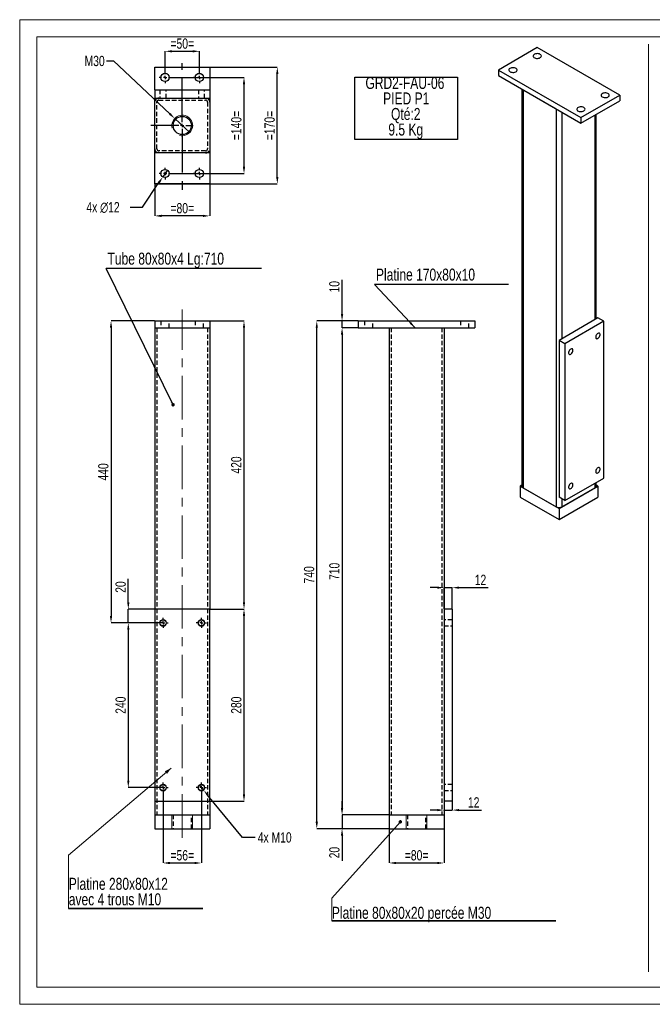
# Model space of a CAD drawing. Header units: millimetres. Extents: x 5 to 415, y 5 to 292.
# Tile 1 of 3: x 5 to 189, y 5 to 292. Entities that reach past the tile are written whole.
import ezdxf

# ---------------------------------------------------------------- set-up
doc = ezdxf.new("R2010")
doc.units = ezdxf.units.MM
doc.header["$PDSIZE"] = -1
doc.linetypes.add('CENTERX2', pattern=[20.32, 12.7, -2.54, 2.54, -2.54])
doc.linetypes.add('HIDDEN', pattern=[1.905, 1.27, -0.635])
for name, color, linetype in [('COTES', 1, 'Continuous'), ('NOTES', 6, 'Continuous'), ('TRAIT-FINS', 9, 'Continuous'), ('TRAIT-MIXTES', 3, 'CENTERX2'), ('TRAIT-TIRET', 2, 'HIDDEN')]:
    doc.layers.add(name, color=color, linetype=linetype)
doc.layers.add('TRAIT-FORT', color=4, linetype='Continuous', lineweight=25)
doc.styles.add('SLDTEXTSTYLE0', font='TXT', dxfattribs={"width": 0.75})
doc.dimstyles.new('SLDDIMSTYLE0', dxfattribs={"dimtxt": 3, "dimasz": 2, "dimexe": 0, "dimexo": 0.0625, "dimgap": 0.75, "dimtad": 0, "dimtih": 1, "dimtoh": 1, "dimlfac": 5, "dimrnd": 1e-09, "dimzin": 12, "dimdsep": 46, "dimtxsty": 'SLDTEXTSTYLE0', "dimblk1": 'NONE', "dimsah": 1, "dimcen": 0, "dimadec": 0, "dimazin": 3, "dimtfac": 1, "dimtmove": 0, "dimatfit": 3, "dimldrblk": 'NONE', "dimfxl": 1, "dimfrac": 2, "dimtolj": 1, "dimtzin": 12, "dimarcsym": 0})
doc.dimstyles.new('SLDDIMSTYLE1', dxfattribs={"dimtxt": 3, "dimasz": 2, "dimexe": 0, "dimexo": 0.0625, "dimgap": 0.75, "dimtad": 1, "dimlfac": 5, "dimrnd": 1e-09, "dimzin": 12, "dimdsep": 46, "dimtxsty": 'SLDTEXTSTYLE0', "dimsah": 1, "dimcen": 0.09, "dimadec": 0, "dimazin": 3, "dimtfac": 1, "dimtofl": 0, "dimtmove": 0, "dimatfit": 3, "dimfxl": 1, "dimfrac": 2, "dimtolj": 1, "dimtzin": 12, "dimarcsym": 0})
doc.dimstyles.new('SLDDIMSTYLE2', dxfattribs={"dimtxt": 3, "dimasz": 2, "dimexe": 0, "dimexo": 0.0625, "dimgap": 0.75, "dimtad": 1, "dimlfac": 5, "dimrnd": 1e-09, "dimzin": 12, "dimdsep": 46, "dimtxsty": 'SLDTEXTSTYLE0', "dimsah": 1, "dimcen": 0.09, "dimadec": 0, "dimazin": 3, "dimtfac": 1, "dimtmove": 0, "dimatfit": 0, "dimfxl": 1, "dimfrac": 2, "dimtolj": 1, "dimtzin": 12, "dimarcsym": 0})
doc.dimstyles.new('SLDDIMSTYLE3', dxfattribs={"dimtxt": 0.18, "dimasz": 1, "dimexe": 0, "dimexo": 0.0625, "dimgap": 0, "dimtad": 0, "dimtih": 1, "dimtoh": 1, "dimdec": 0, "dimrnd": 1e-09, "dimzin": 0, "dimdsep": 46, "dimtxsty": 'Standard', "dimblk1": 'DOT', "dimblk2": 'DOT', "dimsah": 1, "dimcen": 0.09, "dimadec": 0, "dimazin": 0, "dimtfac": 1, "dimtdec": 0, "dimtofl": 0, "dimtmove": 0, "dimatfit": 3, "dimldrblk": 'DOT', "dimfxl": 1, "dimfrac": 2, "dimtolj": 1, "dimtzin": 0, "dimarcsym": 0})
doc.dimstyles.new('SLDDIMSTYLE4', dxfattribs={"dimtxt": 3, "dimasz": 2, "dimexe": 0, "dimexo": 0.0625, "dimgap": 0.75, "dimtad": 0, "dimtih": 1, "dimtoh": 1, "dimlfac": 5, "dimrnd": 1e-09, "dimzin": 12, "dimdsep": 46, "dimtxsty": 'SLDTEXTSTYLE0', "dimblk1": 'NONE', "dimsah": 1, "dimcen": 0, "dimadec": 0, "dimazin": 3, "dimtfac": 1, "dimtmove": 0, "dimatfit": 3, "dimldrblk": 'NONE', "dimfxl": 1, "dimfrac": 2, "dimtolj": 1, "dimtzin": 12, "dimarcsym": 0})
doc.dimstyles.new('SLDDIMSTYLE5', dxfattribs={"dimtxt": 3, "dimasz": 2, "dimexe": 0, "dimexo": 0.0625, "dimgap": 0.75, "dimtad": 0, "dimtih": 1, "dimtoh": 1, "dimlfac": 5, "dimrnd": 1e-09, "dimzin": 12, "dimdsep": 46, "dimtxsty": 'SLDTEXTSTYLE0', "dimblk1": 'NONE', "dimsah": 1, "dimcen": 0, "dimadec": 0, "dimazin": 3, "dimtfac": 1, "dimtmove": 0, "dimatfit": 3, "dimldrblk": 'NONE', "dimfxl": 1, "dimfrac": 2, "dimtolj": 1, "dimtzin": 12, "dimarcsym": 0})
doc.dimstyles.new('SLDDIMSTYLE6', dxfattribs={"dimtxt": 0.18, "dimasz": 2, "dimexe": 0, "dimexo": 0.0625, "dimgap": 0, "dimtad": 0, "dimtih": 1, "dimtoh": 1, "dimdec": 0, "dimrnd": 1e-09, "dimzin": 0, "dimdsep": 46, "dimtxsty": 'Standard', "dimsah": 1, "dimcen": 0.09, "dimadec": 0, "dimazin": 0, "dimtfac": 2, "dimtdec": 0, "dimtofl": 0, "dimtmove": 0, "dimatfit": 3, "dimfxl": 1, "dimfrac": 2, "dimtolj": 1, "dimtzin": 0, "dimarcsym": 0})

# ---------------------------------------------------------------- blocks, each defined once
blk = doc.blocks.new('_D')
at = {"layer": 'COTES', "color": 0, "lineweight": -2, "transparency": 16777216}
for p, q in [((57.34, 68.96), (58.61, 67.42)), ((69.97, 53.64), (59.88, 65.87)), ((73.64, 53.64), (69.97, 53.64))]:
    blk.add_line(p, q, dxfattribs=at)
at = {"layer": 'COTES', "color": 0, "transparency": 16777216}
blk.add_solid([(60.14, 66.09), (59.63, 65.66), (58.61, 67.42)], dxfattribs=at)
at = {"layer": 'Defpoints', "color": 0, "transparency": 16777216}
for p in [(57.34, 68.96), (58.61, 67.42)]:
    blk.add_point(p, dxfattribs=at)
at = {"layer": 'COTES', "color": 0, "transparency": 16777216, "insert": (74.39, 55.14), "char_height": 3, "attachment_point": 1, "style": 'SLDTEXTSTYLE0'}
blk.add_mtext('\\A1;4x M10', dxfattribs=at)
blk = doc.blocks.new('_None')
blk = doc.blocks.new('_D_1')
at = {"layer": 'COTES', "color": 0, "lineweight": -2, "transparency": 16777216}
for p, q in [((60.44, 204.19), (70.38, 204.19)), ((70.38, 122.19), (70.38, 202.19)), ((60.44, 120.19), (70.38, 120.19))]:
    blk.add_line(p, q, dxfattribs=at)
at = {"layer": 'COTES', "color": 0, "transparency": 16777216}
for points in [[(70.04, 202.19), (70.71, 202.19), (70.38, 204.19)], [(70.04, 122.19), (70.71, 122.19), (70.38, 120.19)]]:
    blk.add_solid(points, dxfattribs=at)
at = {"layer": 'Defpoints', "color": 0, "transparency": 16777216}
for p in [(60.38, 204.19), (70.38, 204.19), (60.38, 120.19)]:
    blk.add_point(p, dxfattribs=at)
at = {"layer": 'COTES', "color": 0, "transparency": 16777216, "insert": (66.63, 162.19), "char_height": 3, "attachment_point": 2, "rotation": 90, "style": 'SLDTEXTSTYLE0'}
blk.add_mtext('\\A1;420', dxfattribs=at)
blk = doc.blocks.new('_D_2')
at = {"layer": 'COTES', "color": 0, "lineweight": -2, "transparency": 16777216}
for p, q in [((60.44, 120.19), (70.38, 120.19)), ((70.38, 66.19), (70.38, 118.19)), ((60.44, 64.19), (70.38, 64.19))]:
    blk.add_line(p, q, dxfattribs=at)
at = {"layer": 'COTES', "color": 0, "transparency": 16777216}
for points in [[(70.04, 118.19), (70.71, 118.19), (70.38, 120.19)], [(70.04, 66.19), (70.71, 66.19), (70.38, 64.19)]]:
    blk.add_solid(points, dxfattribs=at)
at = {"layer": 'Defpoints', "color": 0, "transparency": 16777216}
for p in [(60.38, 120.19), (70.38, 120.19), (60.38, 64.19)]:
    blk.add_point(p, dxfattribs=at)
at = {"layer": 'COTES', "color": 0, "transparency": 16777216, "insert": (66.63, 92.19), "char_height": 3, "attachment_point": 2, "rotation": 90, "style": 'SLDTEXTSTYLE0'}
blk.add_mtext('\\A1;280', dxfattribs=at)
blk = doc.blocks.new('_D_3')
at = {"layer": 'COTES', "color": 0, "lineweight": -2, "transparency": 16777216}
for p, q in [((36.66, 122.19), (36.66, 129.06)), ((44.31, 120.19), (36.66, 120.19)), ((36.66, 116.19), (36.66, 120.19)), ((46.71, 116.19), (36.66, 116.19)), ((36.66, 114.19), (36.66, 112.19))]:
    blk.add_line(p, q, dxfattribs=at)
at = {"layer": 'COTES', "color": 0, "transparency": 16777216}
for points in [[(36.32, 122.19), (36.99, 122.19), (36.66, 120.19)], [(36.32, 114.19), (36.99, 114.19), (36.66, 116.19)]]:
    blk.add_solid(points, dxfattribs=at)
at = {"layer": 'Defpoints', "color": 0, "transparency": 16777216}
for p in [(36.66, 120.19), (44.38, 120.19), (46.78, 116.19)]:
    blk.add_point(p, dxfattribs=at)
at = {"layer": 'COTES', "color": 0, "transparency": 16777216, "insert": (32.91, 126.63), "char_height": 3, "attachment_point": 2, "rotation": 90, "style": 'SLDTEXTSTYLE0'}
blk.add_mtext('\\A1;20', dxfattribs=at)
blk = doc.blocks.new('_D_4')
at = {"layer": 'COTES', "color": 0, "lineweight": -2, "transparency": 16777216}
for p, q in [((46.71, 116.19), (36.66, 116.19)), ((36.66, 114.19), (36.66, 70.19)), ((46.71, 68.19), (36.66, 68.19))]:
    blk.add_line(p, q, dxfattribs=at)
at = {"layer": 'COTES', "color": 0, "transparency": 16777216}
for points in [[(36.32, 114.19), (36.99, 114.19), (36.66, 116.19)], [(36.32, 70.19), (36.99, 70.19), (36.66, 68.19)]]:
    blk.add_solid(points, dxfattribs=at)
at = {"layer": 'Defpoints', "color": 0, "transparency": 16777216}
for p in [(46.78, 116.19), (36.66, 68.19), (46.78, 68.19)]:
    blk.add_point(p, dxfattribs=at)
at = {"layer": 'COTES', "color": 0, "transparency": 16777216, "insert": (32.91, 92.19), "char_height": 3, "attachment_point": 2, "rotation": 90, "style": 'SLDTEXTSTYLE0'}
blk.add_mtext('\\A1;240', dxfattribs=at)
blk = doc.blocks.new('_D_5')
at = {"layer": 'COTES', "color": 0, "lineweight": -2, "transparency": 16777216}
for p, q in [((44.31, 204.19), (31.62, 204.19)), ((31.62, 202.19), (31.62, 118.19)), ((46.71, 116.19), (31.62, 116.19))]:
    blk.add_line(p, q, dxfattribs=at)
at = {"layer": 'COTES', "color": 0, "transparency": 16777216}
for points in [[(31.28, 202.19), (31.95, 202.19), (31.62, 204.19)], [(31.28, 118.19), (31.95, 118.19), (31.62, 116.19)]]:
    blk.add_solid(points, dxfattribs=at)
at = {"layer": 'Defpoints', "color": 0, "transparency": 16777216}
for p in [(44.38, 204.19), (31.62, 116.19), (46.78, 116.19)]:
    blk.add_point(p, dxfattribs=at)
at = {"layer": 'COTES', "color": 0, "transparency": 16777216, "insert": (27.87, 160.19), "char_height": 3, "attachment_point": 2, "rotation": 90, "style": 'SLDTEXTSTYLE0'}
blk.add_mtext('\\A1;440', dxfattribs=at)
blk = doc.blocks.new('_D_6')
at = {"layer": 'COTES', "color": 0, "lineweight": -2, "transparency": 16777216}
for p, q in [((46.78, 66.63), (46.78, 46.19)), ((57.98, 66.63), (57.98, 46.19)), ((48.78, 46.19), (55.98, 46.19))]:
    blk.add_line(p, q, dxfattribs=at)
at = {"layer": 'COTES', "color": 0, "transparency": 16777216}
for points in [[(48.78, 46.52), (48.78, 45.86), (46.78, 46.19)], [(55.98, 46.52), (55.98, 45.86), (57.98, 46.19)]]:
    blk.add_solid(points, dxfattribs=at)
at = {"layer": 'Defpoints', "color": 0, "transparency": 16777216}
for p in [(46.78, 66.69), (57.98, 66.69), (57.98, 46.19)]:
    blk.add_point(p, dxfattribs=at)
at = {"layer": 'COTES', "color": 0, "transparency": 16777216, "insert": (52.38, 49.94), "char_height": 3, "attachment_point": 2, "style": 'SLDTEXTSTYLE0'}
blk.add_mtext('\\A1;=56=', dxfattribs=at)
blk = doc.blocks.new('SW_NOTE_5')
at = {"layer": 'NOTES', "color": 0}
blk.add_line((45.26, 0), (0, 0), dxfattribs=at)
at = {"layer": 'NOTES', "color": 0, "insert": (0.4, 4.6), "char_height": 3.5, "attachment_point": 1, "style": 'SLDTEXTSTYLE0'}
blk.add_mtext('Tube 80x80x4 Lg:710', dxfattribs=at)
blk = doc.blocks.new('_Dot')
at = {"color": 0, "linetype": 'ByBlock', "lineweight": -2}
blk.add_line((-0.5, 0), (-1, 0), dxfattribs=at)
at = {"color": 0, "linetype": 'ByBlock', "const_width": 0.5}
blk.add_lwpolyline([(-0.25, 0, 1), (0.25, 0, 1)], format="xyb", close=True, dxfattribs=at)
blk = doc.blocks.new('SW_NOTE_6')
at = {"layer": 'NOTES', "color": 0}
for p, q in [((-0.03, -13.7), (-0.03, 4.42)), ((-0.03, 4.42), (29.91, 4.42)), ((29.91, 4.42), (29.91, -13.7)), ((29.91, -13.7), (-0.03, -13.7))]:
    blk.add_line(p, q, dxfattribs=at)
at = {"layer": 'NOTES', "color": 0, "char_height": 3.5, "attachment_point": 2, "style": 'SLDTEXTSTYLE0'}
for s, insert in [('GRD2-FAU-06', (14.6, 4.51)), ('PIED P1', (14.99, -0.01)), ('Qté:2', (14.85, -4.54)), ('9.5 Kg', (14.85, -9.07))]:
    blk.add_mtext(s, dxfattribs=dict(at, insert=insert))
blk = doc.blocks.new('SW_NOTE_7')
at = {"layer": 'NOTES', "color": 0}
for p, q in [((-0.06, -4.41), (39.06, -4.41)), ((39.06, -4.41), (-0.06, -4.41)), ((-0.06, -4.41), (39.06, -4.41)), ((39.06, -4.41), (-0.06, -4.41)), ((-0.06, -4.41), (39.06, -4.41)), ((39.06, -4.41), (-0.06, -4.41))]:
    blk.add_line(p, q, dxfattribs=at)
at = {"layer": 'NOTES', "color": 0, "char_height": 3.5, "attachment_point": 1, "style": 'SLDTEXTSTYLE0'}
for s, insert in [('Platine 280x80x12', (0, 4.51)), ('avec 4 trous M10', (0, -0.01))]:
    blk.add_mtext(s, dxfattribs=dict(at, insert=insert))
blk = doc.blocks.new('SW_CENTERMARKSYMBOL_0')
at = {"layer": 'TRAIT-MIXTES', "color": 0}
for p, q in [((-1, 0), (-1.5, 0)), ((0, 0), (-0.5, 0)), ((0, 1), (0, 1.5)), ((0, 0), (0, 0.5)), ((0, 0), (0, -0.5)), ((0, 0), (0.5, 0)), ((1, 0), (1.5, 0)), ((0, -1), (0, -1.5))]:
    blk.add_line(p, q, dxfattribs=at)
blk = doc.blocks.new('SW_CENTERMARKSYMBOL_1')
at = {"layer": 'TRAIT-MIXTES', "color": 0}
for p, q in [((-1, 0), (-1.5, 0)), ((0, 0), (-0.5, 0)), ((0, 1), (0, 1.5)), ((0, 0), (0, 0.5)), ((0, 0), (0, -0.5)), ((0, 0), (0.5, 0)), ((1, 0), (1.5, 0)), ((0, -1), (0, -1.5))]:
    blk.add_line(p, q, dxfattribs=at)
blk = doc.blocks.new('SW_CENTERMARKSYMBOL_2')
at = {"layer": 'TRAIT-MIXTES', "color": 0}
for p, q in [((-1, 0), (-1.5, 0)), ((0, 0), (-0.5, 0)), ((0, 1), (0, 1.5)), ((0, 0), (0, 0.5)), ((0, 0), (0, -0.5)), ((0, 0), (0.5, 0)), ((1, 0), (1.5, 0)), ((0, -1), (0, -1.5))]:
    blk.add_line(p, q, dxfattribs=at)
blk = doc.blocks.new('SW_CENTERMARKSYMBOL_3')
at = {"layer": 'TRAIT-MIXTES', "color": 0}
for p, q in [((-1, 0), (-1.5, 0)), ((0, 0), (-0.5, 0)), ((0, 1), (0, 1.5)), ((0, 0), (0, 0.5)), ((0, 0), (0, -0.5)), ((0, 0), (0.5, 0)), ((1, 0), (1.5, 0)), ((0, -1), (0, -1.5))]:
    blk.add_line(p, q, dxfattribs=at)
blk = doc.blocks.new('_D_7')
at = {"layer": 'COTES', "color": 0, "lineweight": -2, "transparency": 16777216}
for p, q in [((44.44, 278.16), (80.08, 278.16)), ((80.08, 246.16), (80.08, 276.16)), ((44.44, 244.16), (80.08, 244.16))]:
    blk.add_line(p, q, dxfattribs=at)
at = {"layer": 'COTES', "color": 0, "transparency": 16777216}
for points in [[(79.74, 276.16), (80.41, 276.16), (80.08, 278.16)], [(79.74, 246.16), (80.41, 246.16), (80.08, 244.16)]]:
    blk.add_solid(points, dxfattribs=at)
at = {"layer": 'Defpoints', "color": 0, "transparency": 16777216}
for p in [(44.38, 278.16), (80.08, 278.16), (44.38, 244.16)]:
    blk.add_point(p, dxfattribs=at)
at = {"layer": 'COTES', "color": 0, "transparency": 16777216, "insert": (76.33, 261.16), "char_height": 3, "attachment_point": 2, "rotation": 90, "style": 'SLDTEXTSTYLE0'}
blk.add_mtext('\\A1;=170=', dxfattribs=at)
blk = doc.blocks.new('_D_8')
at = {"layer": 'COTES', "color": 0, "lineweight": -2, "transparency": 16777216}
for p, q in [((47.38, 276.92), (47.38, 282.79)), ((49.38, 282.79), (55.38, 282.79)), ((57.38, 276.92), (57.38, 282.79))]:
    blk.add_line(p, q, dxfattribs=at)
at = {"layer": 'COTES', "color": 0, "transparency": 16777216}
for points in [[(49.38, 283.12), (49.38, 282.45), (47.38, 282.79)], [(55.38, 283.12), (55.38, 282.45), (57.38, 282.79)]]:
    blk.add_solid(points, dxfattribs=at)
at = {"layer": 'Defpoints', "color": 0, "transparency": 16777216}
for p in [(57.38, 282.79), (47.38, 276.86), (57.38, 276.86)]:
    blk.add_point(p, dxfattribs=at)
at = {"layer": 'COTES', "color": 0, "transparency": 16777216, "insert": (52.38, 286.54), "char_height": 3, "attachment_point": 2, "style": 'SLDTEXTSTYLE0'}
blk.add_mtext('\\A1;=50=', dxfattribs=at)
blk = doc.blocks.new('_D_9')
at = {"layer": 'COTES', "color": 0, "lineweight": -2, "transparency": 16777216}
for p, q in [((44.38, 244.1), (44.38, 234.81)), ((60.38, 244.1), (60.38, 234.81)), ((58.38, 234.81), (46.38, 234.81))]:
    blk.add_line(p, q, dxfattribs=at)
at = {"layer": 'COTES', "color": 0, "transparency": 16777216}
for points in [[(46.38, 235.15), (46.38, 234.48), (44.38, 234.81)], [(58.38, 235.15), (58.38, 234.48), (60.38, 234.81)]]:
    blk.add_solid(points, dxfattribs=at)
at = {"layer": 'Defpoints', "color": 0, "transparency": 16777216}
for p in [(44.38, 244.16), (60.38, 244.16), (44.38, 234.81)]:
    blk.add_point(p, dxfattribs=at)
at = {"layer": 'COTES', "color": 0, "transparency": 16777216, "insert": (52.38, 238.56), "char_height": 3, "attachment_point": 2, "style": 'SLDTEXTSTYLE0'}
blk.add_mtext('\\A1;=80=', dxfattribs=at)
blk = doc.blocks.new('_D_10')
at = {"layer": 'COTES', "color": 0, "lineweight": -2, "transparency": 16777216}
for p, q in [((49.14, 275.16), (70.38, 275.16)), ((70.38, 249.16), (70.38, 273.16)), ((49.14, 247.16), (70.38, 247.16))]:
    blk.add_line(p, q, dxfattribs=at)
at = {"layer": 'COTES', "color": 0, "transparency": 16777216}
for points in [[(70.04, 273.16), (70.71, 273.16), (70.38, 275.16)], [(70.04, 249.16), (70.71, 249.16), (70.38, 247.16)]]:
    blk.add_solid(points, dxfattribs=at)
at = {"layer": 'Defpoints', "color": 0, "transparency": 16777216}
for p in [(49.08, 275.16), (70.38, 275.16), (49.08, 247.16)]:
    blk.add_point(p, dxfattribs=at)
at = {"layer": 'COTES', "color": 0, "transparency": 16777216, "insert": (66.63, 261.16), "char_height": 3, "attachment_point": 2, "rotation": 90, "style": 'SLDTEXTSTYLE0'}
blk.add_mtext('\\A1;=140=', dxfattribs=at)
blk = doc.blocks.new('_D_11')
at = {"layer": 'COTES', "color": 0, "lineweight": -2, "transparency": 16777216}
for p, q in [((30.3, 279.97), (32.3, 279.97)), ((32.3, 279.97), (48.73, 264.58)), ((54.57, 259.11), (50.19, 263.21))]:
    blk.add_line(p, q, dxfattribs=at)
at = {"layer": 'COTES', "color": 0, "transparency": 16777216}
blk.add_solid([(48.96, 264.82), (48.5, 264.34), (50.19, 263.21)], dxfattribs=at)
at = {"layer": 'Defpoints', "color": 0, "transparency": 16777216}
for p in [(50.19, 263.21), (54.57, 259.11)]:
    blk.add_point(p, dxfattribs=at)
at = {"layer": 'COTES', "color": 0, "transparency": 16777216, "insert": (23.92, 281.47), "char_height": 3, "attachment_point": 1, "style": 'SLDTEXTSTYLE0'}
blk.add_mtext('\\A1;M30', dxfattribs=at)
blk = doc.blocks.new('_D_12')
at = {"layer": 'COTES', "color": 0, "lineweight": -2, "transparency": 16777216}
for p, q in [((48.05, 248.16), (46.71, 246.17)), ((40.77, 237.34), (45.59, 244.51)), ((37.19, 237.34), (40.77, 237.34))]:
    blk.add_line(p, q, dxfattribs=at)
at = {"layer": 'COTES', "color": 0, "transparency": 16777216}
blk.add_solid([(45.31, 244.69), (45.87, 244.32), (46.71, 246.17)], dxfattribs=at)
at = {"layer": 'Defpoints', "color": 0, "transparency": 16777216}
for p in [(48.05, 248.16), (46.71, 246.17)]:
    blk.add_point(p, dxfattribs=at)
at = {"layer": 'COTES', "color": 0, "transparency": 16777216, "insert": (24.44, 238.84), "char_height": 3, "attachment_point": 1, "style": 'SLDTEXTSTYLE0'}
blk.add_mtext('\\A1;4x ∅12', dxfattribs=at)
blk = doc.blocks.new('SW_CENTERMARKSYMBOL_4')
at = {"layer": 'TRAIT-MIXTES', "color": 0}
for p, q in [((-1, 0), (-1.7, 0)), ((0, 0), (-0.5, 0)), ((0, 1), (0, 1.7)), ((0, 0), (0, 0.5)), ((0, 0), (0, -0.5)), ((0, 0), (0.5, 0)), ((1, 0), (1.7, 0)), ((0, -1), (0, -1.7))]:
    blk.add_line(p, q, dxfattribs=at)
blk = doc.blocks.new('SW_CENTERMARKSYMBOL_5')
at = {"layer": 'TRAIT-MIXTES', "color": 0}
for p, q in [((-1, 0), (-1.7, 0)), ((0, 0), (-0.5, 0)), ((0, 1), (0, 1.7)), ((0, 0), (0, 0.5)), ((0, 0), (0, -0.5)), ((0, 0), (0.5, 0)), ((1, 0), (1.7, 0)), ((0, -1), (0, -1.7))]:
    blk.add_line(p, q, dxfattribs=at)
blk = doc.blocks.new('SW_CENTERMARKSYMBOL_6')
at = {"layer": 'TRAIT-MIXTES', "color": 0}
for p, q in [((-1, 0), (-1.7, 0)), ((0, 0), (-0.5, 0)), ((0, 1), (0, 1.7)), ((0, 0), (0, 0.5)), ((0, 0), (0, -0.5)), ((0, 0), (0.5, 0)), ((1, 0), (1.7, 0)), ((0, -1), (0, -1.7))]:
    blk.add_line(p, q, dxfattribs=at)
blk = doc.blocks.new('SW_CENTERMARKSYMBOL_7')
at = {"layer": 'TRAIT-MIXTES', "color": 0}
for p, q in [((-1, 0), (-1.7, 0)), ((0, 0), (-0.5, 0)), ((0, 1), (0, 1.7)), ((0, 0), (0, 0.5)), ((0, 0), (0, -0.5)), ((0, 0), (0.5, 0)), ((1, 0), (1.7, 0)), ((0, -1), (0, -1.7))]:
    blk.add_line(p, q, dxfattribs=at)
blk = doc.blocks.new('SW_CENTERMARKSYMBOL_8')
at = {"layer": 'TRAIT-MIXTES', "color": 0}
for p, q in [((0, 1), (0, 18.13)), ((-1, 0), (-9.15, 0)), ((0, 0), (-0.5, 0)), ((0, 0), (0, 0.5)), ((0, 0), (0, -0.5)), ((0, 0), (0.5, 0)), ((1, 0), (3.15, 0)), ((0, -1), (0, -19.86))]:
    blk.add_line(p, q, dxfattribs=at)
blk = doc.blocks.new('_D_32')
at = {"layer": 'COTES', "color": 0, "lineweight": -2, "transparency": 16777216}
for p, q in [((98.96, 206.19), (98.96, 216.22)), ((103.62, 204.19), (98.96, 204.19)), ((98.96, 202.19), (98.96, 204.19)), ((103.62, 202.19), (98.96, 202.19)), ((98.96, 200.19), (98.96, 198.19))]:
    blk.add_line(p, q, dxfattribs=at)
at = {"layer": 'COTES', "color": 0, "transparency": 16777216}
for points in [[(98.62, 206.19), (99.29, 206.19), (98.96, 204.19)], [(98.62, 200.19), (99.29, 200.19), (98.96, 202.19)]]:
    blk.add_solid(points, dxfattribs=at)
at = {"layer": 'Defpoints', "color": 0, "transparency": 16777216}
for p in [(98.96, 204.19), (103.68, 204.19), (103.68, 202.19)]:
    blk.add_point(p, dxfattribs=at)
at = {"layer": 'COTES', "color": 0, "transparency": 16777216, "insert": (95.21, 214.16), "char_height": 3, "attachment_point": 2, "rotation": 90, "style": 'SLDTEXTSTYLE0'}
blk.add_mtext('\\A1;10', dxfattribs=at)
blk = doc.blocks.new('_D_33')
at = {"layer": 'COTES', "color": 0, "lineweight": -2, "transparency": 16777216}
for p, q in [((103.62, 204.19), (91.59, 204.19)), ((91.59, 58.19), (91.59, 202.19)), ((112.62, 56.19), (91.59, 56.19))]:
    blk.add_line(p, q, dxfattribs=at)
at = {"layer": 'COTES', "color": 0, "transparency": 16777216}
for points in [[(91.26, 202.19), (91.92, 202.19), (91.59, 204.19)], [(91.26, 58.19), (91.92, 58.19), (91.59, 56.19)]]:
    blk.add_solid(points, dxfattribs=at)
at = {"layer": 'Defpoints', "color": 0, "transparency": 16777216}
for p in [(91.59, 204.19), (103.68, 204.19), (112.68, 56.19)]:
    blk.add_point(p, dxfattribs=at)
at = {"layer": 'COTES', "color": 0, "transparency": 16777216, "insert": (87.84, 130.19), "char_height": 3, "attachment_point": 2, "rotation": 90, "style": 'SLDTEXTSTYLE0'}
blk.add_mtext('\\A1;740', dxfattribs=at)
blk = doc.blocks.new('_D_34')
at = {"layer": 'COTES', "color": 0, "lineweight": -2, "transparency": 16777216}
for p, q in [((98.96, 62.19), (98.96, 64.19)), ((112.62, 60.19), (98.96, 60.19)), ((98.96, 60.19), (98.96, 56.19)), ((112.62, 56.19), (98.96, 56.19)), ((98.96, 54.19), (98.96, 46.78))]:
    blk.add_line(p, q, dxfattribs=at)
at = {"layer": 'COTES', "color": 0, "transparency": 16777216}
for points in [[(98.62, 62.19), (99.29, 62.19), (98.96, 60.19)], [(98.62, 54.19), (99.29, 54.19), (98.96, 56.19)]]:
    blk.add_solid(points, dxfattribs=at)
at = {"layer": 'Defpoints', "color": 0, "transparency": 16777216}
for p in [(98.96, 60.19), (112.68, 60.19), (112.68, 56.19)]:
    blk.add_point(p, dxfattribs=at)
at = {"layer": 'COTES', "color": 0, "transparency": 16777216, "insert": (95.21, 49.22), "char_height": 3, "attachment_point": 2, "rotation": 90, "style": 'SLDTEXTSTYLE0'}
blk.add_mtext('\\A1;20', dxfattribs=at)
blk = doc.blocks.new('_D_35')
at = {"layer": 'COTES', "color": 0, "lineweight": -2, "transparency": 16777216}
for p, q in [((103.62, 202.19), (98.96, 202.19)), ((98.96, 200.19), (98.96, 62.19)), ((112.62, 60.19), (98.96, 60.19))]:
    blk.add_line(p, q, dxfattribs=at)
at = {"layer": 'COTES', "color": 0, "transparency": 16777216}
for points in [[(98.62, 200.19), (99.29, 200.19), (98.96, 202.19)], [(98.62, 62.19), (99.29, 62.19), (98.96, 60.19)]]:
    blk.add_solid(points, dxfattribs=at)
at = {"layer": 'Defpoints', "color": 0, "transparency": 16777216}
for p in [(103.68, 202.19), (98.96, 60.19), (112.68, 60.19)]:
    blk.add_point(p, dxfattribs=at)
at = {"layer": 'COTES', "color": 0, "transparency": 16777216, "insert": (95.21, 131.19), "char_height": 3, "attachment_point": 2, "rotation": 90, "style": 'SLDTEXTSTYLE0'}
blk.add_mtext('\\A1;710', dxfattribs=at)
blk = doc.blocks.new('_D_36')
at = {"layer": 'COTES', "color": 0, "lineweight": -2, "transparency": 16777216}
for p, q in [((112.68, 56.13), (112.68, 46.19)), ((128.68, 56.13), (128.68, 46.19)), ((114.68, 46.19), (126.68, 46.19))]:
    blk.add_line(p, q, dxfattribs=at)
at = {"layer": 'COTES', "color": 0, "transparency": 16777216}
for points in [[(114.68, 46.52), (114.68, 45.86), (112.68, 46.19)], [(126.68, 46.52), (126.68, 45.86), (128.68, 46.19)]]:
    blk.add_solid(points, dxfattribs=at)
at = {"layer": 'Defpoints', "color": 0, "transparency": 16777216}
for p in [(112.68, 56.19), (128.68, 56.19), (128.68, 46.19)]:
    blk.add_point(p, dxfattribs=at)
at = {"layer": 'COTES', "color": 0, "transparency": 16777216, "insert": (120.68, 49.94), "char_height": 3, "attachment_point": 2, "style": 'SLDTEXTSTYLE0'}
blk.add_mtext('\\A1;=80=', dxfattribs=at)
blk = doc.blocks.new('_D_37')
at = {"layer": 'COTES', "color": 0, "lineweight": -2, "transparency": 16777216}
for p, q in [((128.68, 64.13), (128.68, 61.6)), ((131.08, 64.13), (131.08, 61.6)), ((126.68, 61.6), (124.68, 61.6)), ((128.68, 61.6), (131.08, 61.6)), ((133.08, 61.6), (139.58, 61.6))]:
    blk.add_line(p, q, dxfattribs=at)
at = {"layer": 'COTES', "color": 0, "transparency": 16777216}
for points in [[(126.68, 61.93), (126.68, 61.27), (128.68, 61.6)], [(133.08, 61.93), (133.08, 61.27), (131.08, 61.6)]]:
    blk.add_solid(points, dxfattribs=at)
at = {"layer": 'Defpoints', "color": 0, "transparency": 16777216}
for p in [(128.68, 64.19), (131.08, 64.19), (128.68, 61.6)]:
    blk.add_point(p, dxfattribs=at)
at = {"layer": 'COTES', "color": 0, "transparency": 16777216, "insert": (137.33, 65.35), "char_height": 3, "attachment_point": 2, "style": 'SLDTEXTSTYLE0'}
blk.add_mtext('\\A1;12', dxfattribs=at)
blk = doc.blocks.new('_D_38')
at = {"layer": 'COTES', "color": 0, "lineweight": -2, "transparency": 16777216}
for p, q in [((126.68, 126.45), (124.68, 126.45)), ((128.68, 120.25), (128.68, 126.45)), ((128.68, 126.45), (131.08, 126.45)), ((131.08, 120.25), (131.08, 126.45)), ((133.08, 126.45), (141.55, 126.45))]:
    blk.add_line(p, q, dxfattribs=at)
at = {"layer": 'COTES', "color": 0, "transparency": 16777216}
for points in [[(126.68, 126.78), (126.68, 126.12), (128.68, 126.45)], [(133.08, 126.78), (133.08, 126.12), (131.08, 126.45)]]:
    blk.add_solid(points, dxfattribs=at)
at = {"layer": 'Defpoints', "color": 0, "transparency": 16777216}
for p in [(128.68, 126.45), (128.68, 120.19), (131.08, 120.19)]:
    blk.add_point(p, dxfattribs=at)
at = {"layer": 'COTES', "color": 0, "transparency": 16777216, "insert": (139.3, 130.2), "char_height": 3, "attachment_point": 2, "style": 'SLDTEXTSTYLE0'}
blk.add_mtext('\\A1;12', dxfattribs=at)
blk = doc.blocks.new('SW_NOTE_13')
at = {"layer": 'NOTES', "color": 0}
blk.add_line((39.03, 0), (0, 0), dxfattribs=at)
at = {"layer": 'NOTES', "color": 0, "insert": (0.4, 4.6), "char_height": 3.5, "attachment_point": 1, "style": 'SLDTEXTSTYLE0'}
blk.add_mtext('Platine 170x80x10', dxfattribs=at)
blk = doc.blocks.new('SW_NOTE_14')
at = {"layer": 'NOTES', "color": 0}
for p, q in [((-0.01, 0.39), (65.27, 0.39)), ((65.27, 0.39), (-0.01, 0.39)), ((-0.01, 0.39), (65.27, 0.39)), ((65.27, 0.39), (-0.01, 0.39)), ((-0.01, 0.39), (65.27, 0.39)), ((65.27, 0.39), (-0.01, 0.39))]:
    blk.add_line(p, q, dxfattribs=at)
at = {"layer": 'NOTES', "color": 0, "insert": (0, 4.51), "char_height": 3.5, "attachment_point": 1, "style": 'SLDTEXTSTYLE0'}
blk.add_mtext('Platine 80x80x20 percée M30', dxfattribs=at)

msp = doc.modelspace()

# ---------------------------------------------------------------- linework, layer by layer
at = {"lineweight": 18}
for p, q in [((415, 292), (5, 292)), ((5, 292), (5, 5)), ((410, 287), (10, 287)), ((10, 287), (10, 10)), ((188.2691, 284.9017), (188.2691, 14.4277)), ((10, 10), (410, 10)), ((5, 5), (415, 5))]:
    msp.add_line(p, q, dxfattribs=at)
at = {"layer": 'NOTES', "lineweight": 18}
for p, q in [((49.1441, 73.8346), (19.2694, 48.4486)), ((115.9483, 58.1986), (95.9785, 35.96)), ((19.2694, 48.4486), (19.2453, 32.956)), ((95.9785, 35.96), (95.9748, 29.2994))]:
    msp.add_line(p, q, dxfattribs=at)
msp.add_solid([(49.1441, 73.8346), (47.2963, 72.9205), (47.9438, 72.1585)], dxfattribs=at)
at = {"layer": 'TRAIT-FINS', "lineweight": 18}
for p, q in [((49.3761, 60.1889), (49.3761, 56.1889)), ((55.3761, 60.1889), (55.3761, 56.1889)), ((117.683, 60.1889), (117.683, 56.1889)), ((123.683, 60.1889), (123.683, 56.1889))]:
    msp.add_line(p, q, dxfattribs=at)
for centre in [(46.7761, 116.1889), (57.9761, 116.1889), (46.7761, 68.1889), (57.9761, 68.1889)]:
    msp.add_circle(centre, 1, dxfattribs=at)
msp.add_arc((52.3761, 261.1619), 3, 255, 195, dxfattribs=at)
at = {"layer": 'TRAIT-FORT', "lineweight": 25}
for p, q in [((155.8447, 283.8557), (144.531, 277.3244)), ((179.8863, 269.9768), (155.8447, 283.8557)), ((44.3761, 278.1619), (60.3761, 278.1619)), ((44.3761, 271.5619), (44.3761, 278.1619)), ((60.3761, 278.1619), (60.3761, 271.5619)), ((144.531, 277.3244), (168.5726, 263.4455)), ((144.531, 277.3244), (144.531, 275.6914)), ((144.531, 275.6914), (168.5726, 261.8124)), ((44.3761, 271.5619), (60.3761, 271.5619)), ((44.3761, 271.5619), (44.3761, 269.1619)), ((60.3761, 271.5619), (60.3761, 269.1619)), ((151.392, 271.7306), (151.392, 156.0687)), ((151.7434, 271.5277), (161.3601, 265.9761)), ((151.7434, 271.5277), (151.7434, 155.5789)), ((168.5726, 263.4455), (179.8863, 269.9768)), ((179.8863, 269.9768), (179.8863, 268.3437)), ((44.3761, 269.1619), (60.3761, 269.1619)), ((44.3761, 253.1619), (44.3761, 269.1619)), ((60.3761, 269.1619), (60.3761, 253.1619)), ((168.5726, 261.8124), (179.8863, 268.3437)), ((161.3601, 265.9761), (161.3601, 150.0273)), ((163.0571, 264.9964), (163.0571, 199.0198)), ((172.6738, 264.18), (172.6738, 204.5713)), ((173.0253, 204.7742), (173.0253, 264.3829)), ((168.5726, 263.4455), (168.5726, 261.8124)), ((60.3761, 253.1619), (44.3761, 253.1619)), ((44.3761, 244.1619), (44.3761, 253.1619)), ((60.3761, 253.1619), (60.3761, 244.1619)), ((60.3761, 244.1619), (44.3761, 244.1619)), ((44.3761, 204.1889), (44.3761, 202.1889)), ((44.3761, 204.1889), (60.3761, 204.1889)), ((60.3761, 204.1889), (60.3761, 202.1889)), ((103.683, 204.1889), (103.683, 202.1889)), ((103.683, 204.1889), (137.683, 204.1889)), ((137.683, 204.1889), (137.683, 202.1889)), ((173.5223, 205.0612), (162.2086, 198.5299)), ((175.2194, 204.0815), (163.9057, 197.5502)), ((175.2194, 204.0815), (173.5223, 205.0612)), ((175.2194, 158.3552), (175.2194, 204.0815)), ((44.3761, 202.1889), (60.3761, 202.1889)), ((44.3761, 202.1889), (44.3761, 120.1889)), ((60.3761, 202.1889), (60.3761, 120.1889)), ((103.683, 202.1889), (137.683, 202.1889)), ((112.683, 202.1889), (112.683, 60.1889)), ((113.883, 202.1889), (127.483, 202.1889)), ((128.683, 202.1889), (128.683, 120.1889)), ((163.9057, 197.5502), (162.2086, 198.5299)), ((162.2086, 198.5299), (162.2086, 152.8036)), ((163.9057, 197.5502), (163.9057, 151.8239)), ((163.9057, 151.8239), (175.2194, 158.3552)), ((151.392, 156.3557), (150.8949, 156.0687)), ((150.8949, 156.0687), (150.8949, 152.8026)), ((150.8949, 156.0687), (162.2086, 149.5375)), ((151.7434, 155.5789), (161.3601, 150.0273)), ((162.2086, 149.5375), (173.5223, 156.0687)), ((163.0571, 150.0273), (172.6738, 155.5789)), ((172.6738, 156.8857), (172.6738, 155.5789)), ((173.0253, 156.0687), (173.0253, 157.0886)), ((173.5223, 156.0687), (173.0253, 156.3557)), ((173.5223, 156.0687), (173.5223, 152.8026)), ((150.8949, 152.8026), (162.2086, 146.2713)), ((163.9057, 151.8239), (162.2086, 152.8036)), ((162.2086, 146.2713), (173.5223, 152.8026)), ((163.0571, 152.3138), (163.0571, 150.0273)), ((162.2086, 149.5375), (162.2086, 146.2713)), ((44.3761, 120.1889), (44.3761, 64.1889)), ((60.3761, 120.1889), (44.3761, 120.1889)), ((60.3761, 64.1889), (60.3761, 120.1889)), ((128.683, 120.1889), (128.683, 64.1889)), ((131.083, 120.1889), (128.683, 120.1889)), ((131.083, 120.1889), (131.083, 64.1889)), ((44.3761, 64.1889), (44.3761, 60.1889)), ((44.3761, 64.1889), (60.3761, 64.1889)), ((60.3761, 64.1889), (60.3761, 60.1889)), ((128.683, 64.1889), (128.683, 60.1889)), ((131.083, 64.1889), (128.683, 64.1889)), ((44.3761, 60.1889), (44.3761, 56.1889)), ((44.3761, 60.1889), (60.3761, 60.1889)), ((45.5761, 60.1889), (59.1761, 60.1889)), ((60.3761, 60.1889), (60.3761, 56.1889)), ((112.683, 60.1889), (128.683, 60.1889)), ((112.683, 60.1889), (112.683, 56.1889)), ((113.883, 60.1889), (127.483, 60.1889)), ((128.683, 60.1889), (128.683, 56.1889)), ((44.3761, 56.1889), (60.3761, 56.1889)), ((112.683, 56.1889), (128.683, 56.1889))]:
    msp.add_line(p, q, dxfattribs=at)
at = {"layer": 'TRAIT-FORT', "lineweight": 25, "flags": 128}
for points in [[(156.6932, 281.8963), (156.4555, 282.0028), (156.1794, 282.0717), (155.8824, 282.0989), (155.5829, 282.0825), (155.2999, 282.0237), (155.0511, 281.9261), (154.8522, 281.7959), (154.7156, 281.6411), (154.65, 281.4717), (154.6594, 281.2981), (154.7434, 281.1314), (154.8965, 280.9819), (155.1092, 280.8591), (155.3681, 280.7707), (155.6569, 280.7223), (155.9576, 280.7168), (156.2511, 280.7547), (156.5192, 280.8335), (156.7448, 280.9484), (156.9139, 281.092), (157.0158, 281.2554), (157.0441, 281.4282), (156.997, 281.5998), (156.8776, 281.7591), (156.6932, 281.8963)], [(147.9251, 276.8346), (148.1627, 276.7282), (148.4388, 276.6592), (148.7359, 276.632), (149.0354, 276.6484), (149.3184, 276.7072), (149.5672, 276.8048), (149.7661, 276.9351), (149.9026, 277.0898), (149.9683, 277.2592), (149.9588, 277.4328), (149.8749, 277.5996), (149.7218, 277.749), (149.5091, 277.8718), (149.2502, 277.9602), (148.9613, 278.0087), (148.6607, 278.0141), (148.3671, 277.9762), (148.0991, 277.8974), (147.8735, 277.7826), (147.7044, 277.6389), (147.6025, 277.4756), (147.5742, 277.3027), (147.6212, 277.1312), (147.7407, 276.9718), (147.9251, 276.8346)], [(174.7951, 269.4869), (175.0328, 269.3805), (175.3089, 269.3115), (175.606, 269.2844), (175.9054, 269.3007), (176.1884, 269.3595), (176.4372, 269.4571), (176.6361, 269.5874), (176.7727, 269.7421), (176.8383, 269.9116), (176.8289, 270.0851), (176.745, 270.2519), (176.5918, 270.4014), (176.3791, 270.5241), (176.1202, 270.6125), (175.8314, 270.661), (175.5307, 270.6664), (175.2372, 270.6286), (174.9691, 270.5497), (174.7435, 270.4349), (174.5744, 270.2913), (174.4726, 270.1279), (174.4442, 269.955), (174.4913, 269.7835), (174.6108, 269.6241), (174.7951, 269.4869)], [(169.4211, 266.3846), (169.1834, 266.491), (168.9074, 266.56), (168.6103, 266.5871), (168.3108, 266.5708), (168.0278, 266.512), (167.779, 266.4144), (167.5801, 266.2841), (167.4435, 266.1294), (167.3779, 265.9599), (167.3874, 265.7864), (167.4713, 265.6196), (167.6244, 265.4701), (167.8371, 265.3474), (168.096, 265.259), (168.3849, 265.2105), (168.6855, 265.2051), (168.9791, 265.2429), (169.2471, 265.3218), (169.4727, 265.4366), (169.6418, 265.5802), (169.7437, 265.7436), (169.772, 265.9165), (169.7249, 266.088), (169.6055, 266.2474), (169.4211, 266.3846)], [(173.5223, 200.5705), (173.343, 200.4372), (173.1783, 200.2552), (173.0414, 200.0392), (172.9434, 199.8067), (172.8924, 199.5766), (172.8924, 199.3674), (172.9434, 199.1962), (173.0414, 199.0767), (173.1783, 199.0188), (173.343, 199.027), (173.5223, 199.1008), (173.7016, 199.234), (173.8664, 199.416), (174.0033, 199.632), (174.1012, 199.8645), (174.1522, 200.0947), (174.1522, 200.3039), (174.1012, 200.4751), (174.0033, 200.5945), (173.8664, 200.6525), (173.7016, 200.6443), (173.5223, 200.5705)], [(165.6027, 195.9986), (165.4234, 195.8654), (165.2587, 195.6834), (165.1218, 195.4673), (165.0238, 195.2348), (164.9728, 195.0047), (164.9728, 194.7955), (165.0238, 194.6243), (165.1218, 194.5049), (165.2587, 194.4469), (165.4234, 194.4551), (165.6027, 194.5289), (165.782, 194.6621), (165.9468, 194.8441), (166.0837, 195.0602), (166.1816, 195.2927), (166.2327, 195.5228), (166.2327, 195.732), (166.1816, 195.9032), (166.0837, 196.0226), (165.9468, 196.0806), (165.782, 196.0724), (165.6027, 195.9986)], [(173.5223, 161.3766), (173.343, 161.2433), (173.1783, 161.0613), (173.0414, 160.8453), (172.9434, 160.6128), (172.8924, 160.3826), (172.8924, 160.1735), (172.9434, 160.0022), (173.0414, 159.8828), (173.1783, 159.8248), (173.343, 159.8331), (173.5223, 159.9068), (173.7016, 160.0401), (173.8664, 160.2221), (174.0033, 160.4381), (174.1012, 160.6706), (174.1522, 160.9007), (174.1522, 161.1099), (174.1012, 161.2811), (174.0033, 161.4006), (173.8664, 161.4585), (173.7016, 161.4503), (173.5223, 161.3766)], [(165.6027, 156.8047), (165.4234, 156.6714), (165.2587, 156.4894), (165.1218, 156.2734), (165.0238, 156.0409), (164.9728, 155.8107), (164.9728, 155.6016), (165.0238, 155.4303), (165.1218, 155.3109), (165.2587, 155.2529), (165.4234, 155.2612), (165.6027, 155.3349), (165.782, 155.4682), (165.9468, 155.6502), (166.0837, 155.8662), (166.1816, 156.0987), (166.2327, 156.3289), (166.2327, 156.538), (166.1816, 156.7093), (166.0837, 156.8287), (165.9468, 156.8866), (165.782, 156.8784), (165.6027, 156.8047)]]:
    msp.add_lwpolyline(points, dxfattribs=at)
at = {"layer": 'TRAIT-FORT', "lineweight": 25}
for centre, radius in [((47.3761, 275.1619), 1.2), ((57.3761, 275.1619), 1.2), ((52.3761, 261.1619), 2.65), ((47.3761, 247.1619), 1.2), ((57.3761, 247.1619), 1.2), ((46.7761, 116.1889), 0.9), ((57.9761, 116.1889), 0.9), ((46.7761, 68.1889), 0.9), ((57.9761, 68.1889), 0.9)]:
    msp.add_circle(centre, radius, dxfattribs=at)
for centre, radius, start, end in [((151.9925, 156.1286), 0.6035, 185.69477, 245.625426), ((172.4247, 156.1286), 0.6035, 294.374753, 354.305166), ((162.2086, 151.665), 1.8444, 242.609663, 297.390317)]:
    msp.add_arc(centre, radius, start, end, dxfattribs=at)
at = {"layer": 'TRAIT-MIXTES', "lineweight": 18}
msp.add_line((52.3761, 53.5473), (52.3761, 207.479), dxfattribs=at)
at = {"layer": 'TRAIT-TIRET'}
for p, q in [((45.8761, 271.5619), (45.8761, 269.1619)), ((47.6761, 269.1619), (47.6761, 271.5619)), ((57.0761, 271.5619), (57.0761, 269.1619)), ((58.8761, 269.1619), (58.8761, 271.5619)), ((44.9761, 254.3619), (44.9761, 267.9619)), ((45.5761, 268.5619), (59.1761, 268.5619)), ((59.7761, 267.9619), (59.7761, 254.3619)), ((59.1761, 253.7619), (45.5761, 253.7619)), ((46.1761, 204.1889), (46.1761, 202.1889)), ((48.5761, 202.1889), (48.5761, 204.1889)), ((56.1761, 204.1889), (56.1761, 202.1889)), ((58.5761, 202.1889), (58.5761, 204.1889)), ((105.483, 204.1889), (105.483, 202.1889)), ((107.883, 202.1889), (107.883, 204.1889)), ((133.483, 204.1889), (133.483, 202.1889)), ((135.883, 202.1889), (135.883, 204.1889)), ((44.9761, 202.1889), (44.9761, 60.1889)), ((59.7761, 202.1889), (59.7761, 60.1889)), ((113.283, 202.1889), (113.283, 60.1889)), ((128.083, 202.1889), (128.083, 60.1889)), ((131.083, 117.0889), (128.683, 117.0889)), ((128.683, 115.2889), (131.083, 115.2889)), ((131.083, 69.0889), (128.683, 69.0889)), ((128.683, 67.2889), (131.083, 67.2889)), ((49.7261, 60.1889), (49.7261, 56.1889)), ((55.0261, 56.1889), (55.0261, 60.1889)), ((118.033, 60.1889), (118.033, 56.1889)), ((123.333, 56.1889), (123.333, 60.1889))]:
    msp.add_line(p, q, dxfattribs=at)
for centre, radius, start, end in [((45.5761, 267.9619), 1.2, 90, 180), ((45.5761, 267.9619), 0.6, 90, 180), ((59.1761, 267.9619), 1.2, 0, 90), ((59.1761, 267.9619), 0.6, 0, 90), ((45.5761, 254.3619), 1.2, 180, 270), ((45.5761, 254.3619), 0.6, 180, 270), ((59.1761, 254.3619), 1.2, 270, 0), ((59.1761, 254.3619), 0.6, 270, 0)]:
    msp.add_arc(centre, radius, start, end, dxfattribs=at)

# ---------------------------------------------------------------- block references
at = {"layer": 'NOTES'}
for name, p in [('SW_NOTE_6', (102.6717, 270.8044)), ('SW_NOTE_5', (30.1918, 219.4995)), ('SW_NOTE_13', (108.4308, 214.8454)), ('SW_NOTE_7', (19.3091, 37.3618)), ('SW_NOTE_14', (95.9879, 28.911))]:
    msp.add_blockref(name, p, dxfattribs=at)
at = {"layer": 'NOTES', "lineweight": 18, "rotation": 48.07681590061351}
msp.add_blockref('_Dot', (115.9483, 58.1986, 6.8), dxfattribs=at)
at = {"layer": 'TRAIT-MIXTES'}
for name, p in [('SW_CENTERMARKSYMBOL_8', (52.3761, 261.1619)), ('SW_CENTERMARKSYMBOL_6', (47.3761, 275.1619)), ('SW_CENTERMARKSYMBOL_7', (57.3761, 275.1619)), ('SW_CENTERMARKSYMBOL_4', (47.3761, 247.1619)), ('SW_CENTERMARKSYMBOL_5', (57.3761, 247.1619)), ('SW_CENTERMARKSYMBOL_0', (46.7761, 116.1889)), ('SW_CENTERMARKSYMBOL_1', (57.9761, 116.1889)), ('SW_CENTERMARKSYMBOL_2', (46.7761, 68.1889)), ('SW_CENTERMARKSYMBOL_3', (57.9761, 68.1889))]:
    msp.add_blockref(name, p, dxfattribs=at)

# ---------------------------------------------------------------- dimensions: what is measured, and where the dimension line sits
at = {"layer": 'COTES'}
for base, p1, p2, dimstyle, picture, middle in [((57.3761, 282.7876), (47.3761, 276.8619), (57.3761, 276.8619), 'SLDDIMSTYLE2', '_D_8', (52.3761, 282.7876)), ((44.3761, 234.8147), (60.3761, 244.1619), (44.3761, 244.1619), 'SLDDIMSTYLE1', '_D_9', (52.3761, 234.8147)), ((57.9761, 46.1889), (46.7761, 66.6889), (57.9761, 66.6889), 'SLDDIMSTYLE2', '_D_6', (52.3761, 46.1889)), ((128.683, 46.1889), (112.683, 56.1889), (128.683, 56.1889), 'SLDDIMSTYLE2', '_D_36', (120.683, 46.1889))]:
    dim = msp.add_linear_dim(base=base, p1=p1, p2=p2, text='=<>=', dimstyle=dimstyle, dxfattribs=at)
    dim.commit()
    dim.dimension.update_dxf_attribs({"geometry": picture, "text_midpoint": middle, "dimtype": 160})
for p1, p2, text, dimstyle, picture, middle in [((54.5655, 259.1109), (50.1867, 263.2129), 'M30', 'SLDDIMSTYLE4', '_D_11', (26.7367, 279.9699)), ((57.34, 68.9605), (58.6123, 67.4174), '4x M10', 'SLDDIMSTYLE0', '_D', (80.2025, 53.637))]:
    dim = msp.add_diameter_dim_2p(p1=p1, p2=p2, text=text, dimstyle=dimstyle, override={"dimpost": '<>'}, dxfattribs=at)
    dim.commit()
    dim.dimension.update_dxf_attribs({"geometry": picture, "text_midpoint": middle, "dimtype": 163})
for base, p1, p2, picture, middle in [((80.0765, 278.1619), (44.3761, 244.1619), (44.3761, 278.1619), '_D_7', (80.0765, 261.1619)), ((70.3761, 275.1619), (49.0761, 247.1619), (49.0761, 275.1619), '_D_10', (70.3761, 261.1619))]:
    dim = msp.add_linear_dim(base=base, p1=p1, p2=p2, angle=90, text='=<>=', dimstyle='SLDDIMSTYLE1', dxfattribs=at)
    dim.commit()
    dim.dimension.update_dxf_attribs({"geometry": picture, "text_midpoint": middle, "dimtype": 160})
dim = msp.add_diameter_dim_2p(p1=(48.0459, 248.1576), p2=(46.7063, 246.1663), text='4x <>', dimstyle='SLDDIMSTYLE5', dxfattribs=at)
dim.commit()
dim.dimension.update_dxf_attribs({"geometry": '_D_12', "text_midpoint": (30.4358, 237.3362), "dimtype": 163})
for base, p1, p2, dimstyle, picture, middle in [((98.9553, 204.1889), (103.683, 202.1889), (103.683, 204.1889), 'SLDDIMSTYLE2', '_D_32', (98.9553, 214.1555)), ((31.6154, 116.1889), (44.3761, 204.1889), (46.7761, 116.1889), 'SLDDIMSTYLE1', '_D_5', (31.6154, 160.1889)), ((70.3761, 204.1889), (60.3761, 120.1889), (60.3761, 204.1889), 'SLDDIMSTYLE1', '_D_1', (70.3761, 162.1889)), ((91.5891, 204.1889), (112.683, 56.1889), (103.683, 204.1889), 'SLDDIMSTYLE1', '_D_33', (91.5891, 130.1889)), ((98.9553, 60.1889), (103.683, 202.1889), (112.683, 60.1889), 'SLDDIMSTYLE1', '_D_35', (98.9553, 131.1889)), ((36.6573, 120.1889), (46.7761, 116.1889), (44.3761, 120.1889), 'SLDDIMSTYLE2', '_D_3', (36.6573, 126.6264)), ((70.3761, 120.1889), (60.3761, 64.1889), (60.3761, 120.1889), 'SLDDIMSTYLE1', '_D_2', (70.3761, 92.1889)), ((36.6573, 68.1889), (46.7761, 116.1889), (46.7761, 68.1889), 'SLDDIMSTYLE1', '_D_4', (36.6573, 92.1889)), ((98.9553, 60.1889), (112.683, 56.1889), (112.683, 60.1889), 'SLDDIMSTYLE2', '_D_34', (98.9553, 49.2158))]:
    dim = msp.add_linear_dim(base=base, p1=p1, p2=p2, angle=90, dimstyle=dimstyle, dxfattribs=at)
    dim.commit()
    dim.dimension.update_dxf_attribs({"geometry": picture, "text_midpoint": middle, "dimtype": 160})
for base, p1, p2, picture, middle in [((128.683, 126.4484), (131.083, 120.1889), (128.683, 120.1889), '_D_38', (139.3037, 126.4484)), ((128.683, 61.5991), (131.083, 64.1889), (128.683, 64.1889), '_D_37', (137.333, 61.5991))]:
    dim = msp.add_linear_dim(base=base, p1=p1, p2=p2, dimstyle='SLDDIMSTYLE2', dxfattribs=at)
    dim.commit()
    dim.dimension.update_dxf_attribs({"geometry": picture, "text_midpoint": middle, "dimtype": 160})

# ---------------------------------------------------------------- leaders
at = {"layer": 'NOTES'}
for points, dimstyle in [([(49.7116, 179.7432), (30.1918, 219.4995)], 'SLDDIMSTYLE3'), ([(120.2205, 202.1889), (108.4308, 214.8454)], 'SLDDIMSTYLE6')]:
    msp.add_leader(points, dimstyle=dimstyle, dxfattribs=at)

doc.saveas('drawing.dxf')
